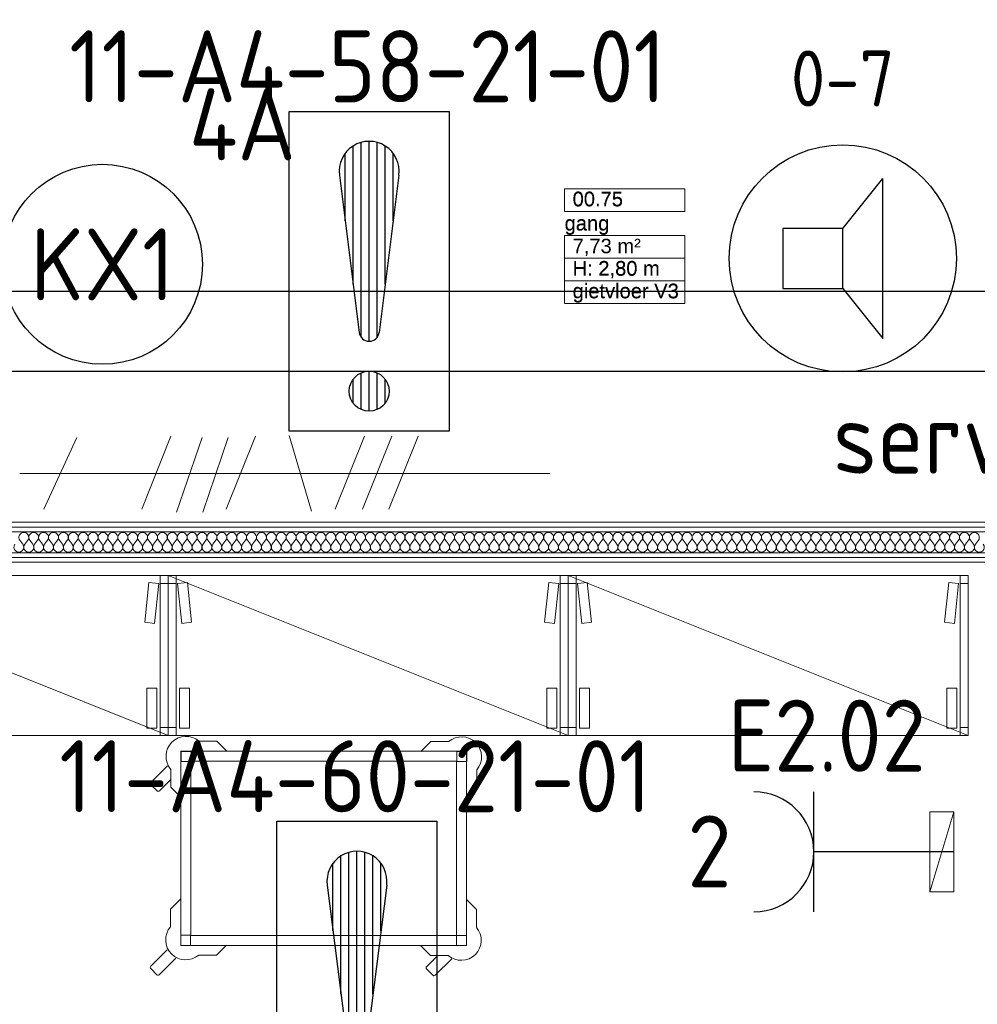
# Model space of a CAD drawing. Header units: millimetres. Extents: x -39149 to 267781, y -2340 to 58540.
# Tile 183 of 244: x 44462 to 46857, y 8976 to 11439. Entities that reach past the tile are written whole.
import ezdxf
from ezdxf.enums import TextEntityAlignment as Align

# ---------------------------------------------------------------- set-up
doc = ezdxf.new("R2010")
doc.units = ezdxf.units.MM
doc.header["$LTSCALE"] = 100
doc.header["$MEASUREMENT"] = 0
doc.linetypes.add('B0701', pattern=[46.823999, 31.199999, -15.624])
for name, color, linetype in [('22 C Binnenwanden', 7, 'Continuous'), ('22 C Binnenwanden Doorsnede-arcering', 7, 'Continuous'), ('22 C Binnenwanden Laagscheidingslijnen', 7, 'Continuous'), ('73 Keuken', 7, 'Continuous'), ('AL$1A---_ALGEMEEN', 8, 'Continuous'), ('AL$1A---_ALGEMEEN--bestaand', 9, 'Continuous'), ('EL6131--_KG', 3, 'Continuous'), ('EL6221--_KRACHT_400', 3, 'Continuous'), ('EL6222--_KRACHT_230', 3, 'Continuous'), ('EL6311--_LICHT_BINNEN', 3, 'Continuous'), ('EL6421--_GELUID', 3, 'Continuous'), ('EL6441--_DATACOM', 3, 'Continuous'), ('EL6511--_BRANDMELD', 3, 'Continuous'), ('handhaven - AL$1A---_ALGEMEEN', 8, 'Continuous'), ('Z Ruimteoppervlak', 7, 'Continuous'), ('Z Ruimteoppervlak Zone label', 7, 'Continuous'), ('Z Ruimteoppervlak Zone tekst', 7, 'Continuous')]:
    doc.layers.add(name, color=color, linetype=linetype)
doc.styles.add('buro-012', font='isocp.shx', dxfattribs={"height": 120})
doc.styles.add('BURO-018', font='isocp.shx', dxfattribs={"height": 180})
doc.styles.add('GENERATED_STYLE_1', font='arial.ttf')
doc.styles.add('GENERATED_STYLE_2', font='swiss.ttf')
doc.styles.add('STABICAD-012', font='ISOCP.SHX', dxfattribs={"height": 1.2})
doc.styles.add('STABICAD-018', font='ISOCP.SHX', dxfattribs={"height": 1.8})
doc.styles.get("Standard").update_dxf_attribs({"font": 'txt', "bigfont": 'BIGFONT.SHX'})

# ---------------------------------------------------------------- blocks, each defined once
blk = doc.blocks.new('gang_00.75_40_7', base_point=(45975.3, 10874.9))
at = {"layer": 'Z Ruimteoppervlak Zone label', "color": 8, "linetype": 'Continuous', "lineweight": 0}
for p, q in [((45824.9, 11016.3), (46125.6, 11016.3)), ((45824.9, 10959.7), (45824.9, 11016.3)), ((46125.6, 11016.3), (46125.6, 10959.7)), ((46125.6, 10959.7), (45824.9, 10959.7)), ((45824.9, 10899.4), (46125.6, 10899.4)), ((45824.9, 10842.8), (45824.9, 10899.4)), ((46125.6, 10899.4), (46125.6, 10842.8)), ((46125.6, 10842.8), (45824.9, 10842.8)), ((45824.9, 10842.8), (46125.6, 10842.8)), ((45824.9, 10786.2), (45824.9, 10842.8)), ((46125.6, 10842.8), (46125.6, 10786.2)), ((46125.6, 10786.2), (45824.9, 10786.2)), ((45824.9, 10786.2), (46125.6, 10786.2)), ((45824.9, 10729.7), (45824.9, 10786.2)), ((46125.6, 10786.2), (46125.6, 10729.7)), ((46125.6, 10729.7), (45824.9, 10729.7))]:
    blk.add_line(p, q, dxfattribs=at)
at = {"linetype": 'Continuous', "lineweight": 0, "flags": 1}
for tag in ['ROOM_AREA', 'ROOM_PERIM', 'ROOM_WALLS_SURF', 'ROOM_DOORS_SURF', 'ROOM_WINDS_SURF', 'ROOM_BASELEV', 'ROOM_NET_AREA', 'ROOM_REDUCED_AREA', 'ROOM_CALC_AREA', 'ROOM_VOLUME']:
    blk.add_attdef(tag, text='', height=2000, dxfattribs=at).set_placement((45975.3, 10303.5), align=Align.BOTTOM_LEFT)
at = {"layer": 'Z Ruimteoppervlak Zone tekst', "color": 2, "lineweight": 0, "insert": (45844.9, 10891.2), "char_height": 36, "attachment_point": 1, "style": 'GENERATED_STYLE_1'}
blk.add_mtext('{7,73 m²}', dxfattribs=at)
at = {"layer": 'Z Ruimteoppervlak Zone tekst', "color": 2, "lineweight": 0}
for tag, style, p in [('ROOM_NUMBER', 'GENERATED_STYLE_1', (45844.9, 10961.4)), ('ROOM_NAME', 'GENERATED_STYLE_2', (45824.9, 10900.8)), ('ROOM_HEIGHT', 'GENERATED_STYLE_1', (45844.9, 10787.9)), ('BASEC', 'GENERATED_STYLE_1', (45844.9, 10731.4))]:
    blk.add_attdef(tag, text='', height=36, dxfattribs=dict(at, style=style)).set_placement(p, align=Align.BOTTOM_LEFT)
blk = doc.blocks.new('*X921')
at = {"layer": '22 C Binnenwanden Doorsnede-arcering', "color": 8, "linetype": 'Continuous', "lineweight": 0}
for p, q in [((44469.9, 10127), (44462.5, 10137)), ((44474.9, 10127), (44482.3, 10137)), ((44494.7, 10127), (44487.2, 10137)), ((44499.6, 10127), (44507, 10137)), ((44519.4, 10127), (44512, 10137)), ((44524.4, 10127), (44531.8, 10137)), ((44544.2, 10127), (44536.8, 10137)), ((44549.1, 10127), (44556.6, 10137)), ((44569, 10127), (44561.5, 10137)), ((44573.9, 10127), (44581.3, 10137)), ((44593.7, 10127), (44586.3, 10137)), ((44598.7, 10127), (44606.1, 10137)), ((44618.5, 10127), (44611, 10137)), ((44623.4, 10127), (44630.9, 10137)), ((44643.2, 10127), (44635.8, 10137)), ((44648.2, 10127), (44655.6, 10137)), ((44668, 10127), (44660.6, 10137)), ((44673, 10127), (44680.4, 10137)), ((44692.8, 10127), (44685.3, 10137)), ((44697.7, 10127), (44705.1, 10137)), ((44717.5, 10127), (44710.1, 10137)), ((44722.5, 10127), (44729.9, 10137)), ((44742.3, 10127), (44734.9, 10137)), ((44747.2, 10127), (44754.7, 10137)), ((44767, 10127), (44759.6, 10137)), ((44772, 10127), (44779.4, 10137)), ((44791.8, 10127), (44784.4, 10137)), ((44796.8, 10127), (44804.2, 10137)), ((44816.6, 10127), (44809.1, 10137)), ((44821.5, 10127), (44829, 10137)), ((44841.3, 10127), (44833.9, 10137)), ((44846.3, 10127), (44853.7, 10137)), ((44866.1, 10127), (44858.7, 10137)), ((44871, 10127), (44878.5, 10137)), ((44890.9, 10127), (44883.4, 10137)), ((44895.8, 10127), (44903.2, 10137)), ((44915.6, 10127), (44908.2, 10137)), ((44920.6, 10127), (44928, 10137)), ((44940.4, 10127), (44933, 10137)), ((44945.3, 10127), (44952.8, 10137)), ((44965.1, 10127), (44957.7, 10137)), ((44970.1, 10127), (44977.5, 10137)), ((44989.9, 10127), (44982.5, 10137)), ((44994.9, 10127), (45002.3, 10137)), ((45014.7, 10127), (45007.2, 10137)), ((45019.6, 10127), (45027, 10137)), ((45039.4, 10127), (45032, 10137)), ((45044.4, 10127), (45051.8, 10137)), ((45064.2, 10127), (45056.8, 10137)), ((45069.1, 10127), (45076.6, 10137)), ((45089, 10127), (45081.5, 10137)), ((45093.9, 10127), (45101.3, 10137)), ((45113.7, 10127), (45106.3, 10137)), ((45118.7, 10127), (45126.1, 10137)), ((45138.5, 10127), (45131, 10137)), ((45143.4, 10127), (45150.9, 10137)), ((45163.2, 10127), (45155.8, 10137)), ((45168.2, 10127), (45175.6, 10137)), ((45188, 10127), (45180.6, 10137)), ((45193, 10127), (45200.4, 10137)), ((45212.8, 10127), (45205.3, 10137)), ((45217.7, 10127), (45225.1, 10137)), ((45237.5, 10127), (45230.1, 10137)), ((45242.5, 10127), (45249.9, 10137)), ((45262.3, 10127), (45254.9, 10137)), ((45267.2, 10127), (45274.7, 10137)), ((45287, 10127), (45279.6, 10137)), ((45292, 10127), (45299.4, 10137)), ((45311.8, 10127), (45304.4, 10137)), ((45316.8, 10127), (45324.2, 10137)), ((45336.6, 10127), (45329.1, 10137)), ((45341.5, 10127), (45349, 10137)), ((45361.3, 10127), (45353.9, 10137)), ((45366.3, 10127), (45373.7, 10137)), ((45386.1, 10127), (45378.7, 10137)), ((45391, 10127), (45398.5, 10137)), ((45410.9, 10127), (45403.4, 10137)), ((45415.8, 10127), (45423.2, 10137)), ((45435.6, 10127), (45428.2, 10137)), ((45440.6, 10127), (45448, 10137)), ((45460.4, 10127), (45453, 10137)), ((45465.3, 10127), (45472.8, 10137)), ((45485.1, 10127), (45477.7, 10137)), ((45490.1, 10127), (45497.5, 10137)), ((45509.9, 10127), (45502.5, 10137)), ((45514.9, 10127), (45522.3, 10137)), ((45534.7, 10127), (45527.2, 10137)), ((45539.6, 10127), (45547, 10137)), ((45559.4, 10127), (45552, 10137)), ((45564.4, 10127), (45571.8, 10137)), ((45584.2, 10127), (45576.8, 10137)), ((45589.1, 10127), (45596.6, 10137)), ((45609, 10127), (45601.5, 10137)), ((45613.9, 10127), (45621.3, 10137)), ((45633.7, 10127), (45626.3, 10137)), ((45638.7, 10127), (45646.1, 10137)), ((45658.5, 10127), (45651, 10137)), ((45663.4, 10127), (45670.9, 10137)), ((45683.2, 10127), (45675.8, 10137)), ((45688.2, 10127), (45695.6, 10137)), ((45708, 10127), (45700.6, 10137)), ((45713, 10127), (45720.4, 10137)), ((45732.8, 10127), (45725.3, 10137)), ((45737.7, 10127), (45745.1, 10137)), ((45757.5, 10127), (45750.1, 10137)), ((45762.5, 10127), (45769.9, 10137)), ((45782.3, 10127), (45774.9, 10137)), ((45787.2, 10127), (45794.7, 10137)), ((45807, 10127), (45799.6, 10137)), ((45812, 10127), (45819.4, 10137)), ((45831.8, 10127), (45824.4, 10137)), ((45836.8, 10127), (45844.2, 10137)), ((45856.6, 10127), (45849.1, 10137)), ((45861.5, 10127), (45869, 10137)), ((45881.3, 10127), (45873.9, 10137)), ((45886.3, 10127), (45893.7, 10137)), ((45906.1, 10127), (45898.7, 10137)), ((45911, 10127), (45918.5, 10137)), ((45930.9, 10127), (45923.4, 10137)), ((45935.8, 10127), (45943.2, 10137)), ((45955.6, 10127), (45948.2, 10137)), ((45960.6, 10127), (45968, 10137)), ((45980.4, 10127), (45973, 10137)), ((45985.3, 10127), (45992.8, 10137)), ((46005.1, 10127), (45997.7, 10137)), ((46010.1, 10127), (46017.5, 10137)), ((46029.9, 10127), (46022.5, 10137)), ((46034.9, 10127), (46042.3, 10137)), ((46054.7, 10127), (46047.2, 10137)), ((46059.6, 10127), (46067, 10137)), ((46079.4, 10127), (46072, 10137)), ((46084.4, 10127), (46091.8, 10137)), ((46104.2, 10127), (46096.8, 10137)), ((46109.1, 10127), (46116.6, 10137)), ((46129, 10127), (46121.5, 10137)), ((46133.9, 10127), (46141.3, 10137)), ((46153.7, 10127), (46146.3, 10137)), ((46158.7, 10127), (46166.1, 10137)), ((46178.5, 10127), (46171, 10137)), ((46183.4, 10127), (46190.9, 10137)), ((46203.2, 10127), (46195.8, 10137)), ((46208.2, 10127), (46215.6, 10137)), ((46228, 10127), (46220.6, 10137)), ((46233, 10127), (46240.4, 10137)), ((46252.8, 10127), (46245.3, 10137)), ((46257.7, 10127), (46265.1, 10137)), ((46277.5, 10127), (46270.1, 10137)), ((46282.5, 10127), (46289.9, 10137)), ((46302.3, 10127), (46294.9, 10137)), ((46307.2, 10127), (46314.7, 10137)), ((46327, 10127), (46319.6, 10137)), ((46332, 10127), (46339.4, 10137)), ((46351.8, 10127), (46344.4, 10137)), ((46356.8, 10127), (46364.2, 10137)), ((46376.6, 10127), (46369.1, 10137)), ((46381.5, 10127), (46389, 10137)), ((46401.3, 10127), (46393.9, 10137)), ((46406.3, 10127), (46413.7, 10137)), ((46426.1, 10127), (46418.7, 10137)), ((46431, 10127), (46438.5, 10137)), ((46450.9, 10127), (46443.4, 10137)), ((46455.8, 10127), (46463.2, 10137)), ((46475.6, 10127), (46468.2, 10137)), ((46480.6, 10127), (46488, 10137)), ((46500.4, 10127), (46493, 10137)), ((46505.3, 10127), (46512.8, 10137)), ((46525.1, 10127), (46517.7, 10137)), ((46530.1, 10127), (46537.5, 10137)), ((46549.9, 10127), (46542.5, 10137)), ((46554.9, 10127), (46562.3, 10137)), ((46574.7, 10127), (46567.2, 10137)), ((46579.6, 10127), (46587, 10137)), ((46599.4, 10127), (46592, 10137)), ((46604.4, 10127), (46611.8, 10137)), ((46624.2, 10127), (46616.8, 10137)), ((46629.1, 10127), (46636.6, 10137)), ((46649, 10127), (46641.5, 10137)), ((46653.9, 10127), (46661.3, 10137)), ((46673.7, 10127), (46666.3, 10137)), ((46678.7, 10127), (46686.1, 10137)), ((46698.5, 10127), (46691, 10137)), ((46703.4, 10127), (46710.9, 10137)), ((46723.2, 10127), (46715.8, 10137)), ((46728.2, 10127), (46735.6, 10137)), ((46748, 10127), (46740.6, 10137)), ((46753, 10127), (46760.4, 10137)), ((46772.8, 10127), (46765.3, 10137)), ((46777.7, 10127), (46785.1, 10137)), ((46797.5, 10127), (46790.1, 10137)), ((46802.5, 10127), (46809.9, 10137)), ((46822.3, 10127), (46814.9, 10137)), ((46827.2, 10127), (46834.7, 10137)), ((46847, 10127), (46839.6, 10137)), ((46852, 10127), (46859.4, 10137))]:
    blk.add_line(p, q, dxfattribs=at)
for centre, start, end in [((44472.4, 10144.4), 90, 216.8699), ((44472.4, 10144.4), 323.1301, 90), ((44497.1, 10144.4), 90, 216.8699), ((44497.1, 10144.4), 323.1301, 90), ((44521.9, 10144.4), 90, 216.8699), ((44521.9, 10144.4), 323.1301, 90), ((44546.7, 10144.4), 90, 216.8699), ((44546.7, 10144.4), 323.1301, 90), ((44571.4, 10144.4), 90, 216.8699), ((44571.4, 10144.4), 323.1301, 90), ((44596.2, 10144.4), 90, 216.8699), ((44596.2, 10144.4), 323.1301, 90), ((44621, 10144.4), 90, 216.8699), ((44621, 10144.4), 323.1301, 90), ((44645.7, 10144.4), 90, 216.8699), ((44645.7, 10144.4), 323.1301, 90), ((44670.5, 10144.4), 90, 216.8699), ((44670.5, 10144.4), 323.1301, 90), ((44695.2, 10144.4), 90, 216.8699), ((44695.2, 10144.4), 323.1301, 90), ((44720, 10144.4), 90, 216.8699), ((44720, 10144.4), 323.1301, 90), ((44744.8, 10144.4), 90, 216.8699), ((44744.8, 10144.4), 323.1301, 90), ((44769.5, 10144.4), 90, 216.8699), ((44769.5, 10144.4), 323.1301, 90), ((44794.3, 10144.4), 90, 216.8699), ((44794.3, 10144.4), 323.1301, 90), ((44819, 10144.4), 90, 216.8699), ((44819, 10144.4), 323.1301, 90), ((44843.8, 10144.4), 90, 216.8699), ((44843.8, 10144.4), 323.1301, 90), ((44868.6, 10144.4), 90, 216.8699), ((44868.6, 10144.4), 323.1301, 90), ((44893.3, 10144.4), 90, 216.8699), ((44893.3, 10144.4), 323.1301, 90), ((44918.1, 10144.4), 90, 216.8699), ((44918.1, 10144.4), 323.1301, 90), ((44942.9, 10144.4), 90, 216.8699), ((44942.9, 10144.4), 323.1301, 90), ((44967.6, 10144.4), 90, 216.8699), ((44967.6, 10144.4), 323.1301, 90), ((44992.4, 10144.4), 90, 216.8699), ((44992.4, 10144.4), 323.1301, 90), ((45017.1, 10144.4), 90, 216.8699), ((45017.1, 10144.4), 323.1301, 90), ((45041.9, 10144.4), 90, 216.8699), ((45041.9, 10144.4), 323.1301, 90), ((45066.7, 10144.4), 90, 216.8699), ((45066.7, 10144.4), 323.1301, 90), ((45091.4, 10144.4), 90, 216.8699), ((45091.4, 10144.4), 323.1301, 90), ((45116.2, 10144.4), 90, 216.8699), ((45116.2, 10144.4), 323.1301, 90), ((45141, 10144.4), 90, 216.8699), ((45141, 10144.4), 323.1301, 90), ((45165.7, 10144.4), 90, 216.8699), ((45165.7, 10144.4), 323.1301, 90), ((45190.5, 10144.4), 90, 216.8699), ((45190.5, 10144.4), 323.1301, 90), ((45215.2, 10144.4), 90, 216.8699), ((45215.2, 10144.4), 323.1301, 90), ((45240, 10144.4), 90, 216.8699), ((45240, 10144.4), 323.1301, 90), ((45264.8, 10144.4), 90, 216.8699), ((45264.8, 10144.4), 323.1301, 90), ((45289.5, 10144.4), 90, 216.8699), ((45289.5, 10144.4), 323.1301, 90), ((45314.3, 10144.4), 90, 216.8699), ((45314.3, 10144.4), 323.1301, 90), ((45339, 10144.4), 90, 216.8699), ((45339, 10144.4), 323.1301, 90), ((45363.8, 10144.4), 90, 216.8699), ((45363.8, 10144.4), 323.1301, 90), ((45388.6, 10144.4), 90, 216.8699), ((45388.6, 10144.4), 323.1301, 90), ((45413.3, 10144.4), 90, 216.8699), ((45413.3, 10144.4), 323.1301, 90), ((45438.1, 10144.4), 90, 216.8699), ((45438.1, 10144.4), 323.1301, 90), ((45462.9, 10144.4), 90, 216.8699), ((45462.9, 10144.4), 323.1301, 90), ((45487.6, 10144.4), 90, 216.8699), ((45487.6, 10144.4), 323.1301, 90), ((45512.4, 10144.4), 90, 216.8699), ((45512.4, 10144.4), 323.1301, 90), ((45537.1, 10144.4), 90, 216.8699), ((45537.1, 10144.4), 323.1301, 90), ((45561.9, 10144.4), 90, 216.8699), ((45561.9, 10144.4), 323.1301, 90), ((45586.7, 10144.4), 90, 216.8699), ((45586.7, 10144.4), 323.1301, 90), ((45611.4, 10144.4), 90, 216.8699), ((45611.4, 10144.4), 323.1301, 90), ((45636.2, 10144.4), 90, 216.8699), ((45636.2, 10144.4), 323.1301, 90), ((45661, 10144.4), 90, 216.8699), ((45661, 10144.4), 323.1301, 90), ((45685.7, 10144.4), 90, 216.8699), ((45685.7, 10144.4), 323.1301, 90), ((45710.5, 10144.4), 90, 216.8699), ((45710.5, 10144.4), 323.1301, 90), ((45735.2, 10144.4), 90, 216.8699), ((45735.2, 10144.4), 323.1301, 90), ((45760, 10144.4), 90, 216.8699), ((45760, 10144.4), 323.1301, 90), ((45784.8, 10144.4), 90, 216.8699), ((45784.8, 10144.4), 323.1301, 90), ((45809.5, 10144.4), 90, 216.8699), ((45809.5, 10144.4), 323.1301, 90), ((45834.3, 10144.4), 90, 216.8699), ((45834.3, 10144.4), 323.1301, 90), ((45859, 10144.4), 90, 216.8699), ((45859, 10144.4), 323.1301, 90), ((45883.8, 10144.4), 90, 216.8699), ((45883.8, 10144.4), 323.1301, 90), ((45908.6, 10144.4), 90, 216.8699), ((45908.6, 10144.4), 323.1301, 90), ((45933.3, 10144.4), 90, 216.8699), ((45933.3, 10144.4), 323.1301, 90), ((45958.1, 10144.4), 90, 216.8699), ((45958.1, 10144.4), 323.1301, 90), ((45982.9, 10144.4), 90, 216.8699), ((45982.9, 10144.4), 323.1301, 90), ((46007.6, 10144.4), 90, 216.8699), ((46007.6, 10144.4), 323.1301, 90), ((46032.4, 10144.4), 90, 216.8699), ((46032.4, 10144.4), 323.1301, 90), ((46057.1, 10144.4), 90, 216.8699), ((46057.1, 10144.4), 323.1301, 90), ((46081.9, 10144.4), 90, 216.8699), ((46081.9, 10144.4), 323.1301, 90), ((46106.7, 10144.4), 90, 216.8699), ((46106.7, 10144.4), 323.1301, 90), ((46131.4, 10144.4), 90, 216.8699), ((46131.4, 10144.4), 323.1301, 90), ((46156.2, 10144.4), 90, 216.8699), ((46156.2, 10144.4), 323.1301, 90), ((46181, 10144.4), 90, 216.8699), ((46181, 10144.4), 323.1301, 90), ((46205.7, 10144.4), 90, 216.8699), ((46205.7, 10144.4), 323.1301, 90), ((46230.5, 10144.4), 90, 216.8699), ((46230.5, 10144.4), 323.1301, 90), ((46255.2, 10144.4), 90, 216.8699), ((46255.2, 10144.4), 323.1301, 90), ((46280, 10144.4), 90, 216.8699), ((46280, 10144.4), 323.1301, 90), ((46304.8, 10144.4), 90, 216.8699), ((46304.8, 10144.4), 323.1301, 90), ((46329.5, 10144.4), 90, 216.8699), ((46329.5, 10144.4), 323.1301, 90), ((46354.3, 10144.4), 90, 216.8699), ((46354.3, 10144.4), 323.1301, 90), ((46379, 10144.4), 90, 216.8699), ((46379, 10144.4), 323.1301, 90), ((46403.8, 10144.4), 90, 216.8699), ((46403.8, 10144.4), 323.1301, 90), ((46428.6, 10144.4), 90, 216.8699), ((46428.6, 10144.4), 323.1301, 90), ((46453.3, 10144.4), 90, 216.8699), ((46453.3, 10144.4), 323.1301, 90), ((46478.1, 10144.4), 90, 216.8699), ((46478.1, 10144.4), 323.1301, 90), ((46502.9, 10144.4), 90, 216.8699), ((46502.9, 10144.4), 323.1301, 90), ((46527.6, 10144.4), 90, 216.8699), ((46527.6, 10144.4), 323.1301, 90), ((46552.4, 10144.4), 90, 216.8699), ((46552.4, 10144.4), 323.1301, 90), ((46577.1, 10144.4), 90, 216.8699), ((46577.1, 10144.4), 323.1301, 90), ((46601.9, 10144.4), 90, 216.8699), ((46601.9, 10144.4), 323.1301, 90), ((46626.7, 10144.4), 90, 216.8699), ((46626.7, 10144.4), 323.1301, 90), ((46651.4, 10144.4), 90, 216.8699), ((46651.4, 10144.4), 323.1301, 90), ((46676.2, 10144.4), 90, 216.8699), ((46676.2, 10144.4), 323.1301, 90), ((46701, 10144.4), 90, 216.8699), ((46701, 10144.4), 323.1301, 90), ((46725.7, 10144.4), 90, 216.8699), ((46725.7, 10144.4), 323.1301, 90), ((46750.5, 10144.4), 90, 216.8699), ((46750.5, 10144.4), 323.1301, 90), ((46775.2, 10144.4), 90, 216.8699), ((46775.2, 10144.4), 323.1301, 90), ((46800, 10144.4), 90, 216.8699), ((46800, 10144.4), 323.1301, 90), ((46824.8, 10144.4), 90, 216.8699), ((46824.8, 10144.4), 323.1301, 90), ((46849.5, 10144.4), 90, 216.8699), ((46849.5, 10144.4), 323.1301, 90), ((44460, 10119.6), 143.1301, 36.8699), ((44484.8, 10119.6), 143.1301, 36.8699), ((44509.5, 10119.6), 143.1301, 36.8699), ((44534.3, 10119.6), 143.1301, 36.8699), ((44559, 10119.6), 143.1301, 36.8699), ((44583.8, 10119.6), 143.1301, 36.8699), ((44608.6, 10119.6), 143.1301, 36.8699), ((44633.3, 10119.6), 143.1301, 36.8699), ((44658.1, 10119.6), 143.1301, 36.8699), ((44682.9, 10119.6), 143.1301, 36.8699), ((44707.6, 10119.6), 143.1301, 36.8699), ((44732.4, 10119.6), 143.1301, 36.8699), ((44757.1, 10119.6), 143.1301, 36.8699), ((44781.9, 10119.6), 143.1301, 36.8699), ((44806.7, 10119.6), 143.1301, 36.8699), ((44831.4, 10119.6), 143.1301, 36.8699), ((44856.2, 10119.6), 143.1301, 36.8699), ((44881, 10119.6), 143.1301, 36.8699), ((44905.7, 10119.6), 143.1301, 36.8699), ((44930.5, 10119.6), 143.1301, 36.8699), ((44955.2, 10119.6), 143.1301, 36.8699), ((44980, 10119.6), 143.1301, 36.8699), ((45004.8, 10119.6), 143.1301, 36.8699), ((45029.5, 10119.6), 143.1301, 36.8699), ((45054.3, 10119.6), 143.1301, 36.8699), ((45079, 10119.6), 143.1301, 36.8699), ((45103.8, 10119.6), 143.1301, 36.8699), ((45128.6, 10119.6), 143.1301, 36.8699), ((45153.3, 10119.6), 143.1301, 36.8699), ((45178.1, 10119.6), 143.1301, 36.8699), ((45202.9, 10119.6), 143.1301, 36.8699), ((45227.6, 10119.6), 143.1301, 36.8699), ((45252.4, 10119.6), 143.1301, 36.8699), ((45277.1, 10119.6), 143.1301, 36.8699), ((45301.9, 10119.6), 143.1301, 36.8699), ((45326.7, 10119.6), 143.1301, 36.8699), ((45351.4, 10119.6), 143.1301, 36.8699), ((45376.2, 10119.6), 143.1301, 36.8699), ((45401, 10119.6), 143.1301, 36.8699), ((45425.7, 10119.6), 143.1301, 36.8699), ((45450.5, 10119.6), 143.1301, 36.8699), ((45475.2, 10119.6), 143.1301, 36.8699), ((45500, 10119.6), 143.1301, 36.8699), ((45524.8, 10119.6), 143.1301, 36.8699), ((45549.5, 10119.6), 143.1301, 36.8699), ((45574.3, 10119.6), 143.1301, 36.8699), ((45599, 10119.6), 143.1301, 36.8699), ((45623.8, 10119.6), 143.1301, 36.8699), ((45648.6, 10119.6), 143.1301, 36.8699), ((45673.3, 10119.6), 143.1301, 36.8699), ((45698.1, 10119.6), 143.1301, 36.8699), ((45722.9, 10119.6), 143.1301, 36.8699), ((45747.6, 10119.6), 143.1301, 36.8699), ((45772.4, 10119.6), 143.1301, 36.8699), ((45797.1, 10119.6), 143.1301, 36.8699), ((45821.9, 10119.6), 143.1301, 36.8699), ((45846.7, 10119.6), 143.1301, 36.8699), ((45871.4, 10119.6), 143.1301, 36.8699), ((45896.2, 10119.6), 143.1301, 36.8699), ((45921, 10119.6), 143.1301, 36.8699), ((45945.7, 10119.6), 143.1301, 36.8699), ((45970.5, 10119.6), 143.1301, 36.8699), ((45995.2, 10119.6), 143.1301, 36.8699), ((46020, 10119.6), 143.1301, 36.8699), ((46044.8, 10119.6), 143.1301, 36.8699), ((46069.5, 10119.6), 143.1301, 36.8699), ((46094.3, 10119.6), 143.1301, 36.8699), ((46119, 10119.6), 143.1301, 36.8699), ((46143.8, 10119.6), 143.1301, 36.8699), ((46168.6, 10119.6), 143.1301, 36.8699), ((46193.3, 10119.6), 143.1301, 36.8699), ((46218.1, 10119.6), 143.1301, 36.8699), ((46242.9, 10119.6), 143.1301, 36.8699), ((46267.6, 10119.6), 143.1301, 36.8699), ((46292.4, 10119.6), 143.1301, 36.8699), ((46317.1, 10119.6), 143.1301, 36.8699), ((46341.9, 10119.6), 143.1301, 36.8699), ((46366.7, 10119.6), 143.1301, 36.8699), ((46391.4, 10119.6), 143.1301, 36.8699), ((46416.2, 10119.6), 143.1301, 36.8699), ((46441, 10119.6), 143.1301, 36.8699), ((46465.7, 10119.6), 143.1301, 36.8699), ((46490.5, 10119.6), 143.1301, 36.8699), ((46515.2, 10119.6), 143.1301, 36.8699), ((46540, 10119.6), 143.1301, 36.8699), ((46564.8, 10119.6), 143.1301, 36.8699), ((46589.5, 10119.6), 143.1301, 36.8699), ((46614.3, 10119.6), 143.1301, 36.8699), ((46639, 10119.6), 143.1301, 36.8699), ((46663.8, 10119.6), 143.1301, 36.8699), ((46688.6, 10119.6), 143.1301, 36.8699), ((46713.3, 10119.6), 143.1301, 36.8699), ((46738.1, 10119.6), 143.1301, 36.8699), ((46762.9, 10119.6), 143.1301, 36.8699), ((46787.6, 10119.6), 143.1301, 36.8699), ((46812.4, 10119.6), 143.1301, 36.8699), ((46837.1, 10119.6), 143.1301, 36.8699), ((46861.9, 10119.6), 143.1301, 36.8699)]:
    blk.add_arc(centre, 12.4, start, end, dxfattribs=at)
blk = doc.blocks.new('Wall_353_7', base_point=(48610.4, 10082))
at = {"layer": '22 C Binnenwanden', "color": 8, "linetype": 'Continuous', "lineweight": 0}
for p, q in [((48560.4, 10182), (43261.5, 10182)), ((43261.5, 10082), (48560.4, 10082))]:
    blk.add_line(p, q, dxfattribs=at)
at = {"layer": '22 C Binnenwanden Laagscheidingslijnen', "color": 8, "linetype": 'Continuous', "lineweight": 0}
for p, q in [((48560.4, 10170), (43261.5, 10170)), ((48560.4, 10158), (43261.5, 10158)), ((43261.5, 10106), (48560.4, 10106)), ((43261.5, 10094), (48560.4, 10094))]:
    blk.add_line(p, q, dxfattribs=at)
at = {"layer": '22 C Binnenwanden', "color": 1, "lineweight": 0}
blk.add_blockref('*X921', (0, 0), dxfattribs=at)
blk = doc.blocks.new('gang_00.75_40_8', base_point=(45975.3, 10874.9))
at = {"layer": 'Z Ruimteoppervlak Zone label', "color": 8, "linetype": 'Continuous', "lineweight": 0}
for p, q in [((45824.9, 11016.3), (46125.6, 11016.3)), ((45824.9, 10959.7), (45824.9, 11016.3)), ((46125.6, 11016.3), (46125.6, 10959.7)), ((46125.6, 10959.7), (45824.9, 10959.7)), ((45824.9, 10899.4), (46125.6, 10899.4)), ((45824.9, 10842.8), (45824.9, 10899.4)), ((46125.6, 10899.4), (46125.6, 10842.8)), ((46125.6, 10842.8), (45824.9, 10842.8)), ((45824.9, 10842.8), (46125.6, 10842.8)), ((45824.9, 10786.2), (45824.9, 10842.8)), ((46125.6, 10842.8), (46125.6, 10786.2)), ((46125.6, 10786.2), (45824.9, 10786.2)), ((45824.9, 10786.2), (46125.6, 10786.2)), ((45824.9, 10729.7), (45824.9, 10786.2)), ((46125.6, 10786.2), (46125.6, 10729.7)), ((46125.6, 10729.7), (45824.9, 10729.7))]:
    blk.add_line(p, q, dxfattribs=at)
blk = doc.blocks.new('1115B3A')
at = {"layer": 'handhaven - AL$1A---_ALGEMEEN', "color": 0, "linetype": 'Continuous'}
blk.add_circle((0, 0), 2.5, dxfattribs=at)
at = {"layer": 'handhaven - AL$1A---_ALGEMEEN', "color": 0, "linetype": 'Continuous', "style": 'BURO-018'}
for tag, p in [('CIRCUIT', (0, 5)), ('SUBCIRCUIT', (4.5, 5)), ('PANEL', (0, 5)), ('LIGHTFIXTURECODE', (0, 0)), ('SWITCHCODE', (4.5, -1))]:
    blk.add_attdef(tag, text='', height=1.8, dxfattribs=at).set_placement(p, align=Align.MIDDLE)
blk = doc.blocks.new('E00497')
at = {"color": 0}
for p, q in [((0, 0.75), (1, 2)), ((1, -2), (1, 2)), ((0, 0.75), (-1.5, 0.75)), ((0, -0.75), (0, 0.75)), ((-1.5, -0.75), (0, -0.75)), ((0, -0.75), (1, -2))]:
    blk.add_line(p, q, dxfattribs=at)
blk.add_line((-1.5, 0.75), (-1.5, -0.75))
blk.add_circle((0, 0), 2.841, dxfattribs=at)
at = {"color": 0, "linetype": 'Continuous', "style": 'BURO-018'}
blk.add_attdef('TEXT1', text='', height=1.8, dxfattribs=at).set_placement((0, 4.5), align=Align.MIDDLE)
at = {"color": 0, "linetype": 'Continuous', "style": 'BURO-018', "flags": 1}
blk.add_attdef('ARTICLECODE', text='', height=1.8, dxfattribs=at).set_placement((0, 0), align=Align.MIDDLE)
blk = doc.blocks.new('111304A')
at = {"layer": 'AL$1A---_ALGEMEEN', "color": 0, "linetype": 'Continuous'}
for p, q in [((0, 1), (0, 4.5)), ((-1.5, 3), (1.5, 3))]:
    blk.add_line(p, q, dxfattribs=at)
for centre in [(0, 6), (0, 4.5)]:
    blk.add_arc(centre, 1.5, 180, 0, dxfattribs=at)
at = {"layer": 'AL$1A---_ALGEMEEN', "color": 0, "linetype": 'Continuous', "style": 'BURO-018'}
for tag, p in [('CIRCUIT', (0, 8.5)), ('PANEL', (0, 8.5)), ('SUBCIRCUIT', (4.5, 8.5))]:
    blk.add_attdef(tag, text='', height=1.8, dxfattribs=at).set_placement(p, align=Align.MIDDLE)
at = {"layer": 'AL$1A---_ALGEMEEN', "color": 0, "linetype": 'Continuous', "style": 'BURO-018', "flags": 1}
for tag, p in [('POWERCODE', (13, 8.5)), ('ARTICLECODE', (0, 0))]:
    blk.add_attdef(tag, text='', height=1.8, dxfattribs=at).set_placement(p, align=Align.MIDDLE)
blk = doc.blocks.new('111304')
at = {"color": 0, "linetype": 'Continuous'}
for p, q in [((-1.5, 4.5), (1.5, 4.5)), ((0, 1), (0, 4.5))]:
    blk.add_line(p, q, dxfattribs=at)
blk.add_arc((0, 6), 1.5, 180, 0, dxfattribs=at)
at = {"color": 0, "linetype": 'Continuous', "style": 'BURO-018'}
for tag, p in [('PANEL', (0, 11.5)), ('CIRCUIT', (0, 8.5)), ('SUBCIRCUIT', (4.5, 8.5))]:
    blk.add_attdef(tag, text='', height=1.8, dxfattribs=at).set_placement(p, align=Align.MIDDLE)
at = {"color": 0, "linetype": 'Continuous', "style": 'BURO-018', "flags": 1}
for tag, p in [('POWERCODE', (13, 8.5)), ('ARTICLECODE', (0, 0))]:
    blk.add_attdef(tag, text='', height=1.8, dxfattribs=at).set_placement(p, align=Align.MIDDLE)
blk = doc.blocks.new('*X1918')
at = {"layer": 'AL$1A---_ALGEMEEN--bestaand', "color": 0, "linetype": 'Continuous'}
for p, q in [((159.8, 197.35), (159.8, 202.223)), ((160, 197.25), (160, 202.25)), ((160.2, 197.35), (160.2, 202.223)), ((159.4, 200.262), (159.4, 201.95)), ((159.6, 198.675), (159.6, 202.134)), ((160.4, 198.675), (160.4, 202.134)), ((160.6, 200.262), (160.6, 201.95)), ((159.6, 195.7), (159.6, 196.3)), ((159.8, 195.542), (159.8, 196.458)), ((160, 195.5), (160, 196.5)), ((160.2, 195.542), (160.2, 196.458)), ((160.4, 195.7), (160.4, 196.3))]:
    blk.add_line(p, q, dxfattribs=at)
blk = doc.blocks.new('1116A7')
at = {"layer": 'AL$1A---_ALGEMEEN--bestaand', "color": 0, "linetype": 'Continuous'}
for p, q in [((-2, -4), (-2, 4)), ((-2, 4), (2, 4)), ((2, 4), (2, -4)), ((-0.744, 2.406), (-0.248, -1.531)), ((0.744, 2.406), (0.248, -1.531)), ((2, -4), (-2, -4))]:
    blk.add_line(p, q, dxfattribs=at)
blk.add_circle((0, -3), 0.5, dxfattribs=at)
for centre, radius, start, end in [((0, 2.5), 0.75, 352.8192, 187.1808), ((0, -1.5), 0.25, 187.1808, 352.8192)]:
    blk.add_arc(centre, radius, start, end, dxfattribs=at)
blk.add_blockref('*X1918', (-160, -199), dxfattribs=at)
at = {"layer": 'AL$1A---_ALGEMEEN--bestaand', "color": 0, "linetype": 'Continuous', "style": 'BURO-018'}
blk.add_attdef('TEXT1', text='', height=1.8, dxfattribs=at).set_placement((0, 6.5), align=Align.MIDDLE)
at = {"layer": 'AL$1A---_ALGEMEEN--bestaand', "color": 0, "linetype": 'Continuous', "style": 'BURO-018', "flags": 1}
blk.add_attdef('ARTICLECODE', (0, 0), '', height=1.8, dxfattribs=at)
at = {"layer": 'EL6221--_KRACHT_400', "color": 1, "style": 'STABICAD-012'}
blk.add_attdef('FIREPROTECTION_PANEL', text='', height=1.8, dxfattribs=at).set_placement((716.247, 450.773), align=Align.MIDDLE)
at = {"layer": 'EL6222--_KRACHT_230', "color": 1, "style": 'STABICAD-018'}
for tag in ['FIREPROTECTION_HARDWARENUMBER', 'FIREPROTECTION_ZONE']:
    blk.add_attdef(tag, (0, 0), '', height=1.8, dxfattribs=at)
at = {"layer": 'EL6311--_LICHT_BINNEN', "color": 1, "style": 'STABICAD-018'}
blk.add_attdef('CODING2', (0, 0), '', height=1.8, dxfattribs=at)
at = {"layer": 'EL6441--_DATACOM', "color": 1, "style": 'STABICAD-018'}
blk.add_attdef('CODING1', (0, 0), '', height=1.8, dxfattribs=at)

msp = doc.modelspace()

# ---------------------------------------------------------------- linework, layer by layer
at = {"layer": '73 Keuken', "color": 8, "linetype": 'B0701', "lineweight": 0}
for p, q in [((44522.5, 10215.1), (44605, 10394.2)), ((44767.2, 10215.1), (44840.4, 10397.9)), ((44854.4, 10207.6), (44918.3, 10394.2)), ((44919.8, 10207.6), (44983.7, 10394.2)), ((44978.7, 10215.1), (45051.9, 10397.9)), ((45191.7, 10209.7), (45136.1, 10398.9)), ((45251.1, 10215.1), (45324.3, 10397.9)), ((45319.7, 10215.1), (45392.9, 10397.9)), ((45458.3, 10397.9), (45385.1, 10215.1)), ((44462.5, 10304.3), (45787.7, 10304.3))]:
    msp.add_line(p, q, dxfattribs=at)
at = {"layer": '73 Keuken', "color": 8, "linetype": 'Continuous', "lineweight": 0}
for p, q in [((43833.6, 10048.6), (44833.6, 9648.6)), ((44813.6, 10048.6), (43853.6, 10048.6)), ((44833.6, 10048.6), (44813.6, 10048.6)), ((44813.6, 10048.6), (44813.6, 9648.6)), ((44813.6, 9648.6), (44813.6, 10048.6)), ((44833.6, 9648.6), (44833.6, 10048.6)), ((44833.6, 10048.6), (44853.6, 10048.6)), ((44833.6, 10048.6), (45833.6, 9648.6)), ((44833.6, 9648.6), (44833.6, 10048.6)), ((45813.6, 10048.6), (44853.6, 10048.6)), ((44853.6, 10048.6), (44853.6, 9648.6)), ((44853.6, 10048.6), (44853.6, 9648.6)), ((45833.6, 10048.6), (45813.6, 10048.6)), ((45813.6, 10048.6), (45813.6, 9648.6)), ((45813.6, 9648.6), (45813.6, 10048.6)), ((45833.6, 9648.6), (45833.6, 10048.6)), ((45833.6, 10048.6), (45853.6, 10048.6)), ((45833.6, 10048.6), (46833.6, 9648.6)), ((45833.6, 9648.6), (45833.6, 10048.6)), ((46813.6, 10048.6), (45853.6, 10048.6)), ((45853.6, 10048.6), (45853.6, 9648.6)), ((45853.6, 10048.6), (45853.6, 9648.6)), ((46833.6, 10048.6), (46813.6, 10048.6)), ((46813.6, 10048.6), (46813.6, 9648.6)), ((46813.6, 9648.6), (46813.6, 10048.6)), ((46833.6, 9648.6), (46833.6, 10048.6)), ((44774.7, 9932), (44785.3, 10031.4)), ((44785.3, 10031.4), (44810.1, 10028.8)), ((44810.1, 10028.8), (44799.6, 9929.3)), ((44833.6, 10028.6), (44813.6, 10028.6)), ((44853.6, 10028.6), (44833.6, 10028.6)), ((44857.2, 10028.8), (44881.6, 10031.3)), ((44867.7, 9929.3), (44857.2, 10028.8)), ((44881.6, 10031.3), (44892.1, 9931.9)), ((45774.7, 9932), (45785.3, 10031.4)), ((45785.3, 10031.4), (45810.1, 10028.8)), ((45810.1, 10028.8), (45799.6, 9929.3)), ((45833.6, 10028.6), (45813.6, 10028.6)), ((45853.6, 10028.6), (45833.6, 10028.6)), ((45857.2, 10028.8), (45881.6, 10031.3)), ((45867.7, 9929.3), (45857.2, 10028.8)), ((45881.6, 10031.3), (45892.1, 9931.9)), ((46774.7, 9932), (46785.3, 10031.4)), ((46785.3, 10031.4), (46810.1, 10028.8)), ((46810.1, 10028.8), (46799.6, 9929.3)), ((46833.6, 10028.6), (46813.6, 10028.6)), ((44799.6, 9929.3), (44774.7, 9932)), ((44892.1, 9931.9), (44867.7, 9929.3)), ((45799.6, 9929.3), (45774.7, 9932)), ((45892.1, 9931.9), (45867.7, 9929.3)), ((46799.6, 9929.3), (46774.7, 9932)), ((44780.3, 9667), (44780.3, 9767)), ((44780.3, 9767), (44805.3, 9767)), ((44805.3, 9767), (44805.3, 9667)), ((44862, 9767), (44862, 9667)), ((44887, 9767), (44862, 9767)), ((44887, 9667), (44887, 9767)), ((45780.3, 9667), (45780.3, 9767)), ((45780.3, 9767), (45805.3, 9767)), ((45805.3, 9767), (45805.3, 9667)), ((45862, 9767), (45862, 9667)), ((45887, 9767), (45862, 9767)), ((45887, 9667), (45887, 9767)), ((46780.3, 9667), (46780.3, 9767)), ((46780.3, 9767), (46805.3, 9767)), ((46805.3, 9767), (46805.3, 9667)), ((44805.3, 9667), (44780.3, 9667)), ((44833.6, 9668.6), (44813.6, 9668.6)), ((44853.6, 9668.6), (44833.6, 9668.6)), ((44862, 9667), (44887, 9667)), ((45805.3, 9667), (45780.3, 9667)), ((45833.6, 9668.6), (45813.6, 9668.6)), ((45853.6, 9668.6), (45833.6, 9668.6)), ((45862, 9667), (45887, 9667)), ((46805.3, 9667), (46780.3, 9667)), ((46833.6, 9668.6), (46813.6, 9668.6)), ((43853.6, 9648.6), (44813.6, 9648.6)), ((44813.6, 9648.6), (44833.6, 9648.6)), ((44853.6, 9648.6), (44833.6, 9648.6)), ((44853.6, 9648.6), (45813.6, 9648.6)), ((44910.6, 9634.6), (44955.1, 9634.5)), ((44955.1, 9634.5), (44980.1, 9609.5)), ((45465.1, 9608.7), (45490.1, 9633.6)), ((45490.1, 9633.6), (45534.6, 9633.6)), ((45813.6, 9648.6), (45833.6, 9648.6)), ((45853.6, 9648.6), (45833.6, 9648.6)), ((45853.6, 9648.6), (46813.6, 9648.6)), ((46813.6, 9648.6), (46833.6, 9648.6)), ((44865.1, 9609.6), (45579.3, 9609.6)), ((44865.1, 9123.5), (44865.1, 9609.6)), ((44891.1, 9608.6), (44866, 9608.6)), ((44866, 9608.6), (44866, 9583.6)), ((44891.1, 9583.6), (44891.1, 9608.6)), ((45580.1, 9608.5), (45555, 9608.5)), ((45555, 9608.5), (45555, 9583.6)), ((45579.3, 9609.6), (45579.3, 9123.5)), ((45580.1, 9583.6), (45580.1, 9608.5)), ((44866, 9583.6), (44891.1, 9583.6)), ((44890, 9584.6), (45554.4, 9584.6)), ((44890, 9148.6), (44890, 9584.6)), ((45554.4, 9584.6), (45554.4, 9148.6)), ((45555, 9583.6), (45580.1, 9583.6)), ((44790.5, 9531.5), (44831.9, 9572.8)), ((44839.9, 9519.7), (44840, 9564.2)), ((45605, 9563), (45604.9, 9518.5)), ((44840, 9538.5), (44811.7, 9510.2)), ((44806, 9510.3), (44790.5, 9525.8)), ((44864.9, 9494.6), (44839.9, 9519.7)), ((45604.9, 9518.5), (45579.9, 9493.5)), ((46738.2, 9457.9), (46798.2, 9457.9)), ((46738.2, 9257.9), (46738.2, 9457.9)), ((46798.2, 9457.9), (46738.2, 9257.9)), ((46798.2, 9457.9), (46798.2, 9257.9)), ((44839.5, 9214.7), (44864.5, 9239.6)), ((45579.5, 9238.5), (45604.5, 9213.5)), ((46798.2, 9257.9), (46738.2, 9257.9)), ((44839.4, 9170.2), (44839.5, 9214.7)), ((45604.5, 9213.5), (45604.4, 9169)), ((44889.4, 9149.6), (44865.1, 9149.6)), ((44865.1, 9149.6), (44865.1, 9123.5)), ((44889.4, 9123.5), (44889.4, 9149.6)), ((45554.4, 9148.6), (44890, 9148.6)), ((45554.4, 9148.6), (45579.3, 9148.6)), ((45554.4, 9123.5), (45554.4, 9148.6)), ((45579.3, 9148.6), (45579.3, 9123.5)), ((44789.8, 9071.5), (44831.2, 9112.8)), ((45579.3, 9123.5), (44865.1, 9123.5)), ((44865.1, 9123.5), (44889.4, 9123.5)), ((44979.3, 9124.5), (44954.3, 9099.5)), ((45489.3, 9098.7), (45464.3, 9123.7)), ((45579.3, 9123.5), (45554.4, 9123.5)), ((44852.4, 9091.5), (44810.9, 9050.2)), ((44954.3, 9099.5), (44909.8, 9099.6)), ((45479.8, 9070.4), (45508.1, 9098.6)), ((45533.8, 9098.6), (45489.3, 9098.7)), ((45542.4, 9090.5), (45500.9, 9049.2)), ((44805.3, 9050.3), (44789.8, 9065.8)), ((45495.3, 9049.2), (45479.8, 9064.8))]:
    msp.add_line(p, q, dxfattribs=at)
for centre, radius, start, end in [((44878.1, 9596.6), 50, 49.3743, 220.4452), ((45567.1, 9595.5), 50, 319.3743, 130.4452), ((44793.3, 9528.7), 4, 134.8671, 224.9166), ((44808.8, 9513.1), 4, 224.8587, 314.9103), ((44877.3, 9137.6), 50, 139.3743, 310.4452), ((45566.3, 9136.5), 50, 229.3743, 40.4452), ((44792.6, 9068.7), 4, 134.8671, 224.9166), ((45482.6, 9067.6), 4, 134.8671, 224.9166), ((44808.1, 9053.1), 4, 224.8587, 314.9103), ((45498.1, 9052), 4, 224.8587, 314.9103)]:
    msp.add_arc(centre, radius, start, end, dxfattribs=at)
at = {"layer": 'EL6131--_KG', "linetype": 'Continuous'}
for p, q in [((42836.5, 10760.4), (48796.5, 10760.4)), ((43086.5, 10560.4), (48996.5, 10560.4))]:
    msp.add_line(p, q, dxfattribs=at)

# ---------------------------------------------------------------- block references
at = {"layer": '22 C Binnenwanden', "color": 1, "lineweight": 0}
msp.add_blockref('Wall_353_7', (48610.4, 10082), dxfattribs=at)
at = {"layer": 'EL6222--_KRACHT_230', "linetype": 'Continuous'}
ref = msp.add_blockref('111304A', (47123.6, 10105.6), dxfattribs=dict(at, xscale=99.99999999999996, yscale=99.99999999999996, zscale=99.99999999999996))
ref.add_attrib('ARTICLECODE', 'serv', dxfattribs={"layer": '0', "color": 3, "linetype": 'ByBlock', "height": 180, "style": 'BURO-018'}).set_placement((46712.8, 10393.6), align=Align.MIDDLE)
ref.add_attrib('CIRCUIT', '1', dxfattribs={"layer": '0', "color": 3, "linetype": 'ByBlock', "height": 180, "style": 'BURO-018'}).set_placement((47124.5, 10816.7), align=Align.MIDDLE)
ref = msp.add_blockref('111304', (46898.2, 9357.9), dxfattribs=dict(at, xscale=100, yscale=100, zscale=100, rotation=90))
ref.add_attrib('CIRCUIT', '2', dxfattribs={"layer": '0', "color": 3, "linetype": 'ByBlock', "height": 180, "style": 'BURO-018'}).set_placement((46187.1, 9358.8), align=Align.MIDDLE)
ref.add_attrib('SUBCIRCUIT', 'E2.02', dxfattribs={"layer": '0', "color": 3, "linetype": 'ByBlock', "height": 180, "style": 'BURO-018'}).set_placement((46480.6, 9648.6), align=Align.MIDDLE)
at = {"layer": 'EL6311--_LICHT_BINNEN', "linetype": 'Continuous'}
ref = msp.add_blockref('1115B3A', (44669.1, 10827.5), dxfattribs=dict(at, xscale=100, yscale=100, zscale=100))
ref.add_attrib('CIRCUIT', '4A', dxfattribs={"layer": '0', "color": 3, "linetype": 'ByBlock', "height": 180, "style": 'BURO-018'}).set_placement((45019.1, 11177.5), align=Align.MIDDLE)
ref.add_attrib('LIGHTFIXTURECODE', 'KX1', dxfattribs={"layer": '0', "color": 3, "linetype": 'ByBlock', "height": 180, "style": 'BURO-018'}).set_placement((44669.1, 10827.5), align=Align.MIDDLE)
at = {"layer": 'EL6421--_GELUID', "linetype": 'Continuous'}
ref = msp.add_blockref('E00497', (46520.4, 10842.2), dxfattribs=dict(at, xscale=100, yscale=100, zscale=100))
ref.add_attrib('TEXT1', '0-7', dxfattribs={"layer": '0', "color": 1, "linetype": 'ByBlock', "height": 140, "style": 'buro-012'}).set_placement((46520.4, 11292.2), align=Align.MIDDLE)
at = {"layer": 'EL6511--_BRANDMELD', "linetype": 'Continuous'}
ref = msp.add_blockref('1116A7', (45336.1, 10809.9), dxfattribs=dict(at, xscale=100, yscale=100))
ref.add_attrib('CODING1', '11-A4-58-21-01', dxfattribs={"layer": '0', "color": 1, "linetype": 'ByBlock', "height": 180, "style": 'STABICAD-018'}).set_placement((45331.9, 11322.7), align=Align.MIDDLE)
ref = msp.add_blockref('1116A7', (45305.6, 9034.2), dxfattribs=dict(at, xscale=100, yscale=100))
ref.add_attrib('CODING1', '11-A4-60-21-01', dxfattribs={"layer": '0', "color": 1, "linetype": 'ByBlock', "height": 180, "style": 'STABICAD-018'}).set_placement((45301.3, 9547), align=Align.MIDDLE)
at = {"layer": 'Z Ruimteoppervlak', "color": 2, "linetype": 'Continuous', "lineweight": 0}
ref = msp.add_blockref('gang_00.75_40_7', (45975.3, 10874.9), dxfattribs=at)
ref.add_attrib('ROOM_NAME', 'gang', dxfattribs={"layer": 'Z Ruimteoppervlak Zone tekst', "color": 2, "linetype": 'Continuous', "lineweight": 0, "height": 36, "style": 'GENERATED_STYLE_2'}).set_placement((45824.9, 10900.8), align=Align.BOTTOM_LEFT)
ref.add_attrib('ROOM_NUMBER', '00.75', dxfattribs={"layer": 'Z Ruimteoppervlak Zone tekst', "color": 2, "linetype": 'Continuous', "lineweight": 0, "height": 36, "style": 'GENERATED_STYLE_1'}).set_placement((45844.9, 10961.4), align=Align.BOTTOM_LEFT)
ref.add_attrib('ROOM_HEIGHT', 'H: 2,80 m', dxfattribs={"layer": 'Z Ruimteoppervlak Zone tekst', "color": 2, "linetype": 'Continuous', "lineweight": 0, "height": 36, "style": 'GENERATED_STYLE_1'}).set_placement((45844.9, 10787.9), align=Align.BOTTOM_LEFT)
ref.add_attrib('BASEC', 'gietvloer V3', dxfattribs={"layer": 'Z Ruimteoppervlak Zone tekst', "color": 2, "linetype": 'Continuous', "lineweight": 0, "height": 36, "style": 'GENERATED_STYLE_1'}).set_placement((45844.9, 10731.4), align=Align.BOTTOM_LEFT)
ref = msp.add_blockref('gang_00.75_40_8', (45975.3, 10874.9), dxfattribs=at)
ref.add_attrib('ROOM_NAME', 'gang', (45824.9, 10912.7), dxfattribs={"layer": 'Z Ruimteoppervlak Zone tekst', "color": 2, "linetype": 'Continuous', "lineweight": 0, "height": 36, "style": 'GENERATED_STYLE_2'})
ref.add_attrib('ROOM_NUMBER', '00.75', (45844.9, 10973.3), dxfattribs={"layer": 'Z Ruimteoppervlak Zone tekst', "color": 2, "linetype": 'Continuous', "lineweight": 0, "height": 36, "style": 'GENERATED_STYLE_1'})
ref.add_attrib('ROOM_HEIGHT', 'H: 2,80 m', (45844.9, 10799.8), dxfattribs={"layer": 'Z Ruimteoppervlak Zone tekst', "color": 2, "linetype": 'Continuous', "lineweight": 0, "height": 36, "style": 'GENERATED_STYLE_1'})
ref.add_attrib('BASEC', 'gietvloer V3', (45844.9, 10743.2), dxfattribs={"layer": 'Z Ruimteoppervlak Zone tekst', "color": 2, "linetype": 'Continuous', "lineweight": 0, "height": 36, "style": 'GENERATED_STYLE_1'})

doc.saveas('drawing.dxf')
